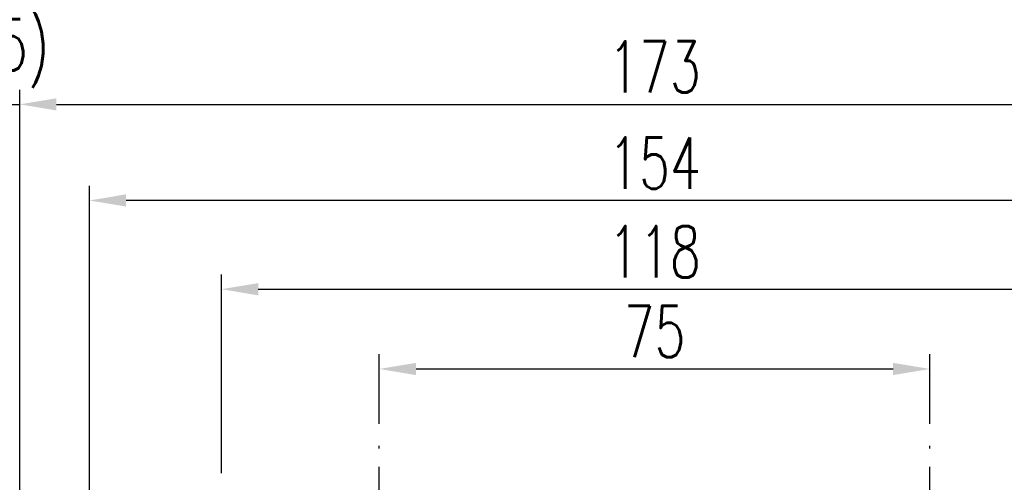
# Model space of a CAD drawing. Header units: millimetres. Extents: x 16 to 609, y 171 to 399.
# Tile 51 of 52: x 317 to 451, y 283 to 346. Entities that reach past the tile are written whole.
import ezdxf

# ---------------------------------------------------------------- set-up
doc = ezdxf.new("R2010")
doc.units = ezdxf.units.MM
doc.header["$LTSCALE"] = 10
doc.linetypes.add('CENTER', pattern=[2, 1.25, -0.25, 0.25, -0.25])
doc.layers.add('CL', color=1, linetype='CENTER')
doc.layers.add('DIM', color=4, linetype='Continuous')
doc.styles.add('DIM-7', font='SIMPLEX.shx', dxfattribs={"width": 0.7, "bigfont": 'chineset.shx'})
doc.dimstyles.new('CNS', dxfattribs={"dimtxt": 3.5, "dimasz": 2.5, "dimexe": 1, "dimexo": 1.5, "dimgap": 0.09, "dimtad": 0, "dimdsep": 46, "dimtxsty": 'DIM-7', "dimcen": 0.09, "dimclrd": 1, "dimclre": 1, "dimclrt": 4, "dimadec": 0, "dimazin": 0, "dimtfac": 1, "dimtix": 1, "dimtmove": 2, "dimatfit": 3, "dimfxl": 1, "dimtvp": 0.971429, "dimtolj": 1, "dimarcsym": 0})

# ---------------------------------------------------------------- blocks, each defined once
blk = doc.blocks.new('*D46')
at = {"layer": 'DEFPOINTS', "color": 0}
for p in [(440.94, 298.1), (365.94, 287.63), (440.94, 287.63)]:
    blk.add_point(p, dxfattribs=at)
at = {"layer": 'DIM', "color": 7, "lineweight": -2}
for p, q in [((365.94, 290.63), (365.94, 300.1)), ((440.94, 290.63), (440.94, 300.1)), ((370.94, 298.1), (435.94, 298.1))]:
    blk.add_line(p, q, dxfattribs=at)
at = {"layer": 'DIM', "color": 7}
for points in [[(370.94, 298.93), (370.94, 297.26), (365.94, 298.1)], [(435.94, 298.93), (435.94, 297.26), (440.94, 298.1)]]:
    blk.add_solid(points, dxfattribs=at)
at = {"layer": 'DIM', "color": 7, "insert": (403.44, 303.2), "char_height": 7, "attachment_point": 5, "style": 'DIM-7'}
blk.add_mtext('\\A1;75', dxfattribs=at)
blk = doc.blocks.new('*D47')
at = {"layer": 'DEFPOINTS', "color": 0}
for p in [(462.44, 308.96), (344.44, 280.92), (462.44, 280.92)]:
    blk.add_point(p, dxfattribs=at)
at = {"layer": 'DIM', "color": 7, "lineweight": -2}
for p, q in [((344.44, 283.92), (344.44, 310.96)), ((462.44, 283.92), (462.44, 310.96)), ((349.44, 308.96), (457.44, 308.96))]:
    blk.add_line(p, q, dxfattribs=at)
at = {"layer": 'DIM', "color": 7}
for points in [[(349.44, 309.79), (349.44, 308.12), (344.44, 308.96)], [(457.44, 309.79), (457.44, 308.12), (462.44, 308.96)]]:
    blk.add_solid(points, dxfattribs=at)
at = {"layer": 'DIM', "color": 7, "insert": (403.44, 314.06), "char_height": 7, "attachment_point": 5, "style": 'DIM-7'}
blk.add_mtext('\\A1;118', dxfattribs=at)
blk = doc.blocks.new('*D48')
at = {"layer": 'DEFPOINTS', "color": 0}
for p in [(489.94, 334.13), (316.94, 267.22), (489.94, 267.22)]:
    blk.add_point(p, dxfattribs=at)
at = {"layer": 'DIM', "color": 7, "lineweight": -2}
for p, q in [((316.94, 270.22), (316.94, 336.13)), ((489.94, 270.22), (489.94, 336.13)), ((321.94, 334.13), (484.94, 334.13))]:
    blk.add_line(p, q, dxfattribs=at)
at = {"layer": 'DIM', "color": 7}
for points in [[(321.94, 334.96), (321.94, 333.3), (316.94, 334.13)], [(484.94, 334.96), (484.94, 333.3), (489.94, 334.13)]]:
    blk.add_solid(points, dxfattribs=at)
at = {"layer": 'DIM', "color": 7, "insert": (403.44, 339.23), "char_height": 7, "attachment_point": 5, "style": 'DIM-7'}
blk.add_mtext('\\A1;173', dxfattribs=at)
blk = doc.blocks.new('*D72')
at = {"layer": 'DEFPOINTS', "color": 0}
for p in [(326.44, 321.04), (326.44, 267.57), (480.44, 267.57)]:
    blk.add_point(p, dxfattribs=at)
at = {"layer": 'DIM', "color": 7, "lineweight": -2}
for p, q in [((326.44, 270.57), (326.44, 323.04)), ((480.44, 270.57), (480.44, 323.04)), ((475.44, 321.04), (331.44, 321.04))]:
    blk.add_line(p, q, dxfattribs=at)
at = {"layer": 'DIM', "color": 7}
for points in [[(331.44, 321.88), (331.44, 320.21), (326.44, 321.04)], [(475.44, 321.88), (475.44, 320.21), (480.44, 321.04)]]:
    blk.add_solid(points, dxfattribs=at)
at = {"layer": 'DIM', "color": 7, "insert": (403.44, 326.14), "char_height": 7, "attachment_point": 5, "style": 'DIM-7'}
blk.add_mtext('\\A1;154', dxfattribs=at)
blk = doc.blocks.new('*D73')
at = {"layer": 'DEFPOINTS', "color": 0}
for p in [(316.94, 334.13), (316.94, 267.22), (304.44, 259.92)]:
    blk.add_point(p, dxfattribs=at)
at = {"layer": 'DIM', "color": 7, "lineweight": -2}
for p, q in [((304.44, 262.92), (304.44, 336.13)), ((316.94, 270.22), (316.94, 336.13)), ((299.44, 334.13), (294.44, 334.13)), ((304.44, 334.13), (316.94, 334.13)), ((321.94, 334.13), (326.94, 334.13))]:
    blk.add_line(p, q, dxfattribs=at)
at = {"layer": 'DIM', "color": 7}
for points in [[(299.44, 334.96), (299.44, 333.3), (304.44, 334.13)], [(321.94, 334.96), (321.94, 333.3), (316.94, 334.13)]]:
    blk.add_solid(points, dxfattribs=at)
at = {"layer": 'DIM', "color": 7, "insert": (310.69, 341.06), "char_height": 7, "attachment_point": 5, "style": 'DIM-7'}
blk.add_mtext('\\A1;(12.5)', dxfattribs=at)

msp = doc.modelspace()

# ---------------------------------------------------------------- linework, layer by layer
at = {"layer": 'CL', "color": 0}
for p, q in [((365.939, 252.289), (365.939, 287.634)), ((440.939, 252.289), (440.939, 287.634))]:
    msp.add_line(p, q, dxfattribs=at)

# ---------------------------------------------------------------- dimensions: what is measured, and where the dimension line sits
at = {"layer": 'DIM', "color": 0}
dim = msp.add_linear_dim(base=(316.939, 334.131), p1=(304.439, 259.921), p2=(316.939, 267.221), text='(<>)', dimstyle='CNS', override={"dimscale": 2, "dimgap": 0.8, "dimtad": 1, "dimclrd": 7, "dimclre": 7, "dimclrt": 7, "dimadec": 2, "dimazin": 2, "dimtmove": 1}, dxfattribs=at)
dim.commit()
dim.dimension.update_dxf_attribs({"geometry": '*D73', "text_midpoint": (310.689, 341.064)})
for base, p1, p2, picture, middle in [((489.939, 334.131), (316.939, 267.221), (489.939, 267.221), '*D48', (403.439, 339.231)), ((326.439, 321.043), (480.439, 267.571), (326.439, 267.571), '*D72', (403.439, 326.143)), ((462.439, 308.957), (344.439, 280.921), (462.439, 280.921), '*D47', (403.439, 314.057)), ((440.939, 298.096), (365.939, 287.634), (440.939, 287.634), '*D46', (403.439, 303.196))]:
    dim = msp.add_linear_dim(base=base, p1=p1, p2=p2, dimstyle='CNS', override={"dimscale": 2, "dimgap": 0.8, "dimtad": 1, "dimclrd": 7, "dimclre": 7, "dimclrt": 7, "dimadec": 2, "dimazin": 2, "dimtmove": 1}, dxfattribs=at)
    dim.commit()
    dim.dimension.update_dxf_attribs({"geometry": picture, "text_midpoint": middle})

doc.saveas('drawing.dxf')
